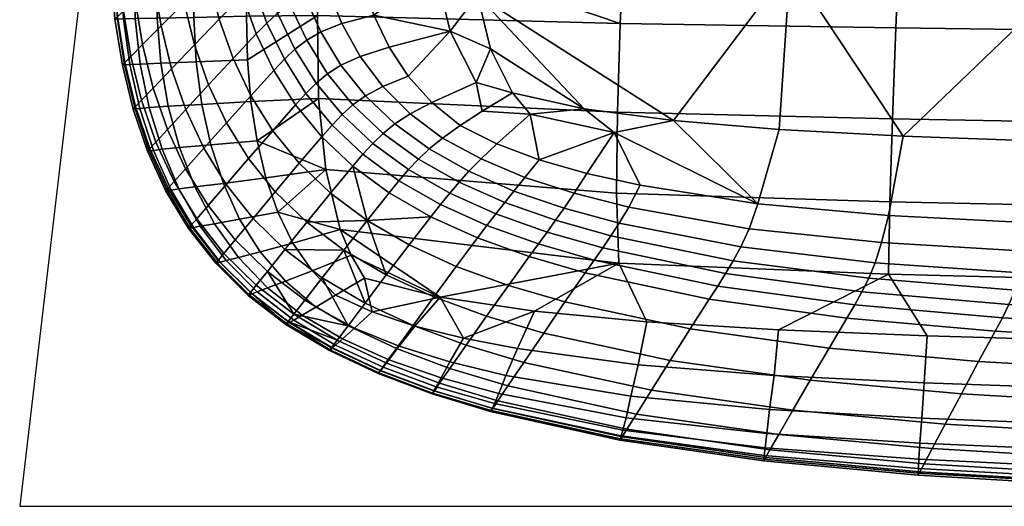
# Model space of a CAD drawing. Header units: millimetres. Extents: x -395 to 395, y -257 to 256.
# Tile 1 of 14: x -395 to -253, y -255 to -185. Entities that reach past the tile are written whole.
import ezdxf

# ---------------------------------------------------------------- set-up
doc = ezdxf.new("R2010")
doc.units = ezdxf.units.MM
doc.header["$MEASUREMENT"] = 0
doc.layers.add('korpus', color=251, linetype='Continuous')
doc.layers.add('pudsymbol', color=7, linetype='Continuous')

msp = doc.modelspace()

# ---------------------------------------------------------------- meshes
at = {"layer": 'korpus'}
mesh = msp.add_polyface(dxfattribs=at)
corners = [(-338.32, -55.86, 24.86), (-318.09, -27.64, 24.65), (-320.97, -55.42, 24.65), (-323.72, -83.09, 24.65), (-329.38, -194.09, 24.49), (-327.32, -189.27, 24.57), (-324.17, -195.6, 24.53), (-328.5, -198.21, 24.49), (-237.62, -51.87, 24.98), (-236.37, -26.24, 24.98), (-197.55, -26.06, 25), (-198.29, -51.72, 25), (-238.82, -77.42, 24.98), (-199, -77.32, 25), (-239.98, -102.9, 24.98), (-199.69, -102.91, 25), (-241.1, -128.2, 24.98), (-200.35, -128.35, 25), (-242.24, -153.55, 24.96), (-201.05, -153.92, 24.98), (-243.39, -178.19, 24.89), (-201.84, -178.87, 24.89), (-276.49, -52.11, 24.92), (-274.62, -26.49, 24.92), (-278.28, -77.61, 24.92), (-280.01, -103.02, 24.92), (-281.67, -128.18, 24.92), (-283.17, -153.28, 24.9), (-284.23, -177.34, 24.85), (-226.48, -203.12, 24.65), (-328.8, -137.48, 24.65), (-326.38, -110.57, 24.65), (-330.11, -172.51, 24.62), (-330.22, -162, 24.64), (-329.69, -150.18, 24.64), (-268.01, -201.79, 24.64), (-247.97, -202.51, 24.64), (-285.8, -200.83, 24.62), (-301.03, -199.54, 24.6), (-313.85, -197.87, 24.57), (-329.17, -181.57, 24.6), (-269.03, -186.25, 414.42), (-269.53, -199.34, 412.79), (-230.4, -200.04, 413.78), (-230.03, -186.77, 415.66), (-267.78, -157.22, 416.45), (-229.18, -157.47, 418.15), (-266.38, -126.08, 417.53), (-228.27, -126.15, 419.54), (-263.4, -62.81, 418.51), (-226.32, -62.67, 420.89), (-261.82, -31.06, 418.66), (-225.29, -30.87, 421.13), (-308.66, -185.6, 411.81), (-309.06, -198.37, 410.62), (-307.22, -156.95, 413.15), (-305.28, -126.02, 413.87), (-301.05, -62.98, 414.49), (-298.8, -31.29, 414.58), (-342.35, -63.2, 405.04), (-345.28, -94.7, 404.95), (-321.59, -198.64, 24.5)]
mesh.append_faces([[corners[k] for k in face] for face in [(0, 1, 2, 2), (0, 2, 3, 3), (4, 5, 6, 6), (7, 4, 6, 6), (8, 9, 10, 11), (12, 8, 11, 13), (14, 12, 13, 15), (16, 14, 15, 17), (18, 16, 17, 19), (20, 18, 19, 21), (22, 23, 9, 8), (24, 22, 8, 12), (25, 24, 12, 14), (26, 25, 14, 16), (27, 26, 16, 18), (28, 27, 18, 20), (22, 2, 1, 23), (24, 3, 2, 22), (21, 29, 20, 20), (26, 30, 31, 25), (28, 32, 33, 27), (27, 34, 30, 26), (25, 31, 3, 24), (35, 20, 36, 36), (29, 36, 20, 20), (35, 37, 28, 28), (38, 28, 37, 37), (38, 39, 40, 40), (28, 38, 40, 40), (28, 20, 35, 35), (27, 33, 34, 34), (28, 40, 32, 32), (39, 6, 5, 5), (39, 5, 40, 40), (41, 42, 43, 44), (45, 41, 44, 46), (47, 45, 46, 48), (49, 47, 48, 50), (51, 49, 50, 52), (53, 54, 42, 41), (55, 53, 41, 45), (56, 55, 45, 47), (57, 56, 47, 49), (58, 57, 49, 51), (59, 57, 58, 58), (56, 57, 60, 60), (61, 7, 6, 6)]])
mesh = msp.add_polyface(dxfattribs=at)
corners = [(-361.29, -172.99, 37.87), (-362.27, -167.03, 37.87), (-360.26, -165.92, 32.02), (-359.38, -171.81, 32.02), (-362.9, -174.29, 46.13), (-363.92, -168.28, 46.13), (-361.43, -180.05, 46.13), (-359.85, -178.7, 37.87), (-364.43, -175.74, 57.19), (-365.46, -169.69, 57.19), (-362.95, -181.55, 57.19), (-360.98, -187.1, 57.19), (-359.46, -185.55, 46.13), (-368.85, -172.9, 88.1), (-369.77, -159.92, 88.1), (-366.37, -156.95, 57.19), (-367.81, -179.07, 88.1), (-366.31, -184.99, 88.1), (-364.32, -190.64, 88.1), (-361.77, -196, 88.1), (-358.45, -192.36, 57.19), (-372.42, -176.34, 127.46), (-373.34, -163.1, 127.46), (-371.37, -182.63, 127.46), (-369.86, -188.67, 127.46), (-367.84, -194.43, 127.46), (-375.74, -179.56, 170.89), (-376.68, -166.09, 170.89), (-374.68, -185.97, 170.89), (-373.16, -192.12, 170.89), (-371.13, -197.98, 170.89), (-378.4, -182.15, 213.97), (-379.34, -168.48, 213.97), (-377.33, -188.65, 213.97), (-375.8, -194.89, 213.97), (-380.08, -183.79, 253.06), (-381.03, -170, 253.06), (-379.01, -190.35, 253.06), (-377.47, -196.64, 253.06), (-380.95, -184.64, 287.51), (-381.9, -170.78, 287.51), (-379.87, -191.22, 287.51), (-378.33, -197.54, 287.51), (-381.31, -184.99, 342.91), (-382.26, -171.11, 342.91), (-380.24, -191.59, 342.91), (-380.95, -184.98, 364.09), (-381.82, -171.11, 364.09), (-379.92, -191.57, 364.09), (-380.09, -184.96, 373.13), (-380.78, -171.12, 373.14), (-379.16, -191.53, 373.12), (-378.42, -184.92, 381.15), (-378.75, -171.12, 381.2), (-377.7, -191.45, 381.12), (-375.24, -184.85, 388.18), (-375.22, -171.12, 388.29), (-374.73, -191.32, 388.11), (-369.74, -171.1, 394.48), (-368.88, -156.55, 394.6), (-374.45, -156.54, 388.36), (-369.97, -184.75, 394.33), (-369.65, -191.15, 394.22), (-368.83, -197.25, 394.1), (-373.65, -197.51, 388.03), (-362.4, -184.56, 399.57), (-362, -171.04, 399.79), (-362.26, -190.85, 399.42), (-361.76, -196.82, 399.23), (-352.19, -184.48, 403.87)]
mesh.append_faces([[corners[k] for k in face] for face in [(0, 1, 2, 3), (4, 5, 1, 0), (6, 4, 0, 7), (8, 9, 5, 4), (10, 8, 4, 6), (11, 10, 6, 12), (13, 14, 15, 9), (16, 13, 9, 8), (17, 16, 8, 10), (18, 17, 10, 11), (19, 18, 11, 20), (21, 22, 14, 13), (23, 21, 13, 16), (24, 23, 16, 17), (25, 24, 17, 18), (26, 27, 22, 21), (28, 26, 21, 23), (29, 28, 23, 24), (30, 29, 24, 25), (31, 32, 27, 26), (33, 31, 26, 28), (34, 33, 28, 29), (35, 36, 32, 31), (37, 35, 31, 33), (38, 37, 33, 34), (39, 40, 36, 35), (41, 39, 35, 37), (42, 41, 37, 38), (43, 44, 40, 39), (45, 43, 39, 41), (46, 47, 44, 43), (48, 46, 43, 45), (49, 50, 47, 46), (51, 49, 46, 48), (52, 53, 50, 49), (54, 52, 49, 51), (55, 56, 53, 52), (57, 55, 52, 54), (58, 59, 60, 56), (61, 58, 56, 55), (62, 61, 55, 57), (63, 62, 57, 64), (65, 66, 58, 61), (67, 65, 61, 62), (68, 67, 62, 63), (69, 65, 67, 67)]])
mesh = msp.add_polyface(dxfattribs=at)
corners = [(-353.26, -169.81, 25.91), (-353.74, -164.05, 25.92), (-348.01, -163.27, 24.85), (-347.7, -168.94, 24.85), (-352.26, -175.32, 25.91), (-346.95, -174.35, 24.84), (-350.73, -180.59, 25.9), (-345.74, -179.51, 24.84), (-348.67, -185.62, 25.9), (-344.07, -184.42, 24.83), (-346.05, -190.35, 25.94), (-341.9, -189.01, 24.83), (-342.8, -194.67, 26.04), (-339.14, -193.19, 24.84), (-356.96, -170.76, 28.16), (-357.64, -164.93, 28.17), (-355.75, -176.35, 28.16), (-354, -181.7, 28.16), (-351.7, -186.8, 28.16), (-348.82, -191.59, 28.21), (-345.3, -196, 28.32), (-359.38, -171.81, 32.02), (-360.26, -165.92, 32.02), (-358.02, -177.47, 32.01), (-356.15, -182.88, 32.01), (-353.74, -188.01, 32.01), (-350.74, -192.84, 32.04), (-359.85, -178.7, 37.87), (-361.29, -172.99, 37.87), (-357.92, -184.15, 37.87), (-355.43, -189.33, 37.87), (-352.36, -194.19, 37.88), (-359.46, -185.55, 46.13), (-361.43, -180.05, 46.13), (-356.95, -190.76, 46.13), (-353.85, -195.66, 46.13), (-358.45, -192.36, 57.19), (-360.98, -187.1, 57.19), (-355.33, -197.29, 57.19), (-330.22, -162, 24.64), (-336.21, -167.76, 24.57), (-329.17, -181.57, 24.6), (-335.26, -177.87, 24.55), (-330.11, -172.51, 24.62), (-333.1, -186.73, 24.53), (-327.32, -189.27, 24.57), (-329.38, -194.09, 24.49), (-335.76, -196.95, 24.87), (-362.4, -184.56, 399.57), (-352.19, -184.48, 403.87), (-351.64, -171.05, 404.22), (-362, -171.04, 399.79), (-362.26, -190.85, 399.42), (-361.76, -196.82, 399.23), (-352.04, -196.38, 403.37), (-308.66, -185.6, 411.81), (-307.22, -156.95, 413.15), (-309.06, -198.37, 410.62), (-350.69, -156.6, 404.47)]
mesh.append_faces([[corners[k] for k in face] for face in [(0, 1, 2, 3), (4, 0, 3, 5), (6, 4, 5, 7), (8, 6, 7, 9), (10, 8, 9, 11), (12, 10, 11, 13), (14, 15, 1, 0), (16, 14, 0, 4), (17, 16, 4, 6), (18, 17, 6, 8), (19, 18, 8, 10), (20, 19, 10, 12), (21, 22, 15, 14), (23, 21, 14, 16), (24, 23, 16, 17), (25, 24, 17, 18), (26, 25, 18, 19), (27, 28, 21, 23), (29, 27, 23, 24), (30, 29, 24, 25), (31, 30, 25, 26), (32, 33, 27, 29), (34, 32, 29, 30), (35, 34, 30, 31), (36, 37, 32, 34), (38, 36, 34, 35), (39, 40, 3, 2), (41, 42, 40, 43), (5, 40, 42, 42), (40, 39, 43, 43), (44, 42, 41, 41), (45, 46, 44, 44), (46, 47, 13, 44), (44, 41, 45, 45), (44, 9, 42, 42), (5, 42, 7, 7), (9, 44, 11, 11), (7, 42, 9, 9), (13, 11, 44, 44), (3, 40, 5, 5), (48, 49, 50, 51), (49, 52, 53, 54), (55, 56, 50, 50), (55, 49, 54, 57), (49, 55, 50, 50), (56, 58, 50, 50)]])
mesh = msp.add_polyface(dxfattribs=at)
corners = [(-358.62, -201.03, 88.1), (-361.77, -196, 88.1), (-358.45, -192.36, 57.19), (-355.33, -197.29, 57.19), (-354.82, -205.71, 88.1), (-351.56, -201.89, 57.19), (-365.27, -199.89, 127.46), (-367.84, -194.43, 127.46), (-364.32, -190.64, 88.1), (-362.09, -205.02, 127.46), (-358.25, -209.79, 127.46), (-353.7, -214.19, 127.46), (-350.31, -210.02, 88.1), (-368.53, -203.54, 170.89), (-371.13, -197.98, 170.89), (-365.32, -208.76, 170.89), (-361.45, -213.63, 170.89), (-373.75, -200.84, 213.97), (-375.8, -194.89, 213.97), (-373.16, -192.12, 170.89), (-371.14, -206.48, 213.97), (-367.91, -211.77, 213.97), (-375.42, -202.65, 253.06), (-377.47, -196.64, 253.06), (-372.79, -208.33, 253.06), (-369.54, -213.68, 253.06), (-376.27, -203.57, 287.51), (-378.33, -197.54, 287.51), (-373.64, -209.29, 287.51), (-370.38, -214.66, 287.51), (-378.69, -197.92, 342.91), (-380.24, -191.59, 342.91), (-379.87, -191.22, 287.51), (-376.63, -203.97, 342.91), (-374, -209.69, 342.91), (-370.74, -215.07, 342.91), (-378.41, -197.9, 364.09), (-379.92, -191.57, 364.09), (-376.37, -203.93, 364.08), (-373.76, -209.66, 364.07), (-377.72, -197.83, 373.11), (-379.16, -191.53, 373.12), (-375.75, -203.85, 373.09), (-373.2, -209.57, 373.06), (-376.4, -197.71, 381.08), (-377.7, -191.45, 381.12), (-374.54, -203.7, 381.03), (-372.1, -209.4, 380.98), (-369.05, -214.76, 380.9), (-370.02, -214.94, 373.03), (-373.65, -197.51, 388.03), (-374.73, -191.32, 388.11), (-372.01, -203.44, 387.94), (-369.81, -209.1, 387.84), (-367.01, -214.4, 387.7), (-367.52, -203.06, 393.94), (-368.83, -197.25, 394.1), (-365.72, -208.59, 393.76), (-363.38, -213.75, 393.54), (-360.87, -202.46, 399.01), (-361.76, -196.82, 399.23), (-359.6, -207.79, 398.73), (-357.9, -212.73, 398.41), (-352.04, -196.38, 403.37), (-350.98, -206.59, 402.67)]
mesh.append_faces([[corners[k] for k in face] for face in [(0, 1, 2, 3), (4, 0, 3, 5), (6, 7, 8, 1), (9, 6, 1, 0), (10, 9, 0, 4), (11, 10, 4, 12), (13, 14, 7, 6), (15, 13, 6, 9), (16, 15, 9, 10), (17, 18, 19, 14), (20, 17, 14, 13), (21, 20, 13, 15), (22, 23, 18, 17), (24, 22, 17, 20), (25, 24, 20, 21), (26, 27, 23, 22), (28, 26, 22, 24), (29, 28, 24, 25), (30, 31, 32, 27), (33, 30, 27, 26), (34, 33, 26, 28), (35, 34, 28, 29), (36, 37, 31, 30), (38, 36, 30, 33), (39, 38, 33, 34), (40, 41, 37, 36), (42, 40, 36, 38), (43, 42, 38, 39), (44, 45, 41, 40), (46, 44, 40, 42), (47, 46, 42, 43), (48, 47, 43, 49), (50, 51, 45, 44), (52, 50, 44, 46), (53, 52, 46, 47), (54, 53, 47, 48), (55, 56, 50, 52), (57, 55, 52, 53), (58, 57, 53, 54), (59, 60, 56, 55), (61, 59, 55, 57), (62, 61, 57, 58), (60, 59, 63, 63), (64, 61, 62, 62), (61, 64, 59, 59), (59, 64, 63, 63)]])
mesh = msp.add_polyface(dxfattribs=at)
corners = [(-338.87, -198.59, 26.15), (-342.8, -194.67, 26.04), (-339.14, -193.19, 24.84), (-335.76, -196.95, 24.87), (-341.08, -200.03, 28.43), (-345.3, -196, 28.32), (-347.09, -197.31, 32.08), (-350.74, -192.84, 32.04), (-348.82, -191.59, 28.21), (-342.76, -201.41, 32.13), (-348.65, -198.7, 37.89), (-352.36, -194.19, 37.88), (-344.24, -202.86, 37.91), (-350.1, -200.22, 46.13), (-353.85, -195.66, 46.13), (-345.65, -204.41, 46.13), (-351.56, -201.89, 57.19), (-355.33, -197.29, 57.19), (-347.1, -206.12, 57.19), (-350.31, -210.02, 88.1), (-354.82, -205.71, 88.1), (-329.38, -194.09, 24.49), (-328.5, -198.21, 24.49), (-331.7, -200.29, 24.92), (-334.21, -202.08, 26.22), (-336.14, -203.65, 28.48), (-337.68, -205.12, 32.15), (-339.1, -206.62, 37.91), (-340.47, -208.22, 46.14), (-341.89, -209.96, 57.19), (-345.06, -213.93, 88.1), (-356.86, -218.1, 170.89), (-353.7, -214.19, 127.46), (-348.39, -218.18, 127.46), (-351.51, -222.16, 170.89), (-352.95, -221.18, 397.55), (-347.37, -218.92, 401.13), (-348.91, -215.21, 401.72), (-355.71, -217.2, 398.03), (-357.9, -212.73, 398.41), (-350.98, -206.59, 402.67), (-345.41, -222.21, 400.43), (-334.56, -224.94, 401.73), (-309.06, -198.37, 410.62), (-352.04, -196.38, 403.37), (-309.18, -209.98, 408.84), (-308.86, -220.08, 406.42), (-333.18, -209.99, 37.91), (-331.84, -208.42, 32.13), (-325.26, -211.34, 32.08), (-326.53, -212.97, 37.89), (-334.51, -211.62, 46.13), (-327.82, -214.64, 46.13), (-335.91, -213.39, 57.19), (-329.18, -216.44, 57.19), (-339.02, -217.43, 88.1), (-332.23, -220.53, 88.1), (-342.3, -221.74, 127.46), (-335.44, -224.91, 127.46), (-330.42, -206.86, 28.43), (-328.68, -205.09, 26.15), (-326.42, -202.92, 24.87), (-345.35, -225.8, 170.89)]
mesh.append_faces([[corners[k] for k in face] for face in [(0, 1, 2, 3), (4, 5, 1, 0), (6, 7, 8, 5), (9, 6, 5, 4), (10, 11, 7, 6), (12, 10, 6, 9), (13, 14, 11, 10), (15, 13, 10, 12), (16, 17, 14, 13), (18, 16, 13, 15), (19, 20, 16, 18), (21, 22, 23, 3), (4, 0, 24, 25), (26, 27, 12, 9), (9, 4, 25, 26), (0, 3, 23, 24), (28, 29, 18, 15), (19, 18, 30, 30), (15, 12, 27, 28), (31, 32, 33, 33), (32, 19, 30, 30), (18, 29, 30, 30), (33, 32, 30, 30), (34, 31, 33, 33), (35, 36, 37, 38), (39, 37, 40, 40), (41, 42, 36, 36), (36, 42, 37, 37), (43, 44, 40, 45), (37, 46, 45, 40), (47, 48, 49, 50), (51, 47, 50, 52), (53, 51, 52, 54), (55, 53, 54, 56), (57, 55, 56, 58), (59, 25, 24, 60), (48, 26, 25, 59), (60, 24, 23, 61), (51, 28, 27, 47), (53, 29, 28, 51), (30, 55, 57, 57), (55, 30, 53, 53), (47, 27, 26, 48), (53, 30, 29, 29), (57, 33, 30, 30), (62, 34, 33, 33)]])
mesh = msp.add_polyface(dxfattribs=at)
corners = [(-269.91, -211.24, 410.58), (-270.11, -221.65, 407.72), (-230.99, -222.63, 408.31), (-230.72, -212.08, 411.36), (-269.53, -199.34, 412.79), (-230.4, -200.04, 413.78), (-309.18, -209.98, 408.84), (-308.86, -220.08, 406.42), (-309.06, -198.37, 410.62), (-348.91, -215.21, 401.72), (-334.56, -224.94, 401.73), (-250.33, -218.34, 25.92), (-249.54, -214.26, 24.85), (-227.69, -215.07, 24.86), (-228.34, -219.24, 25.93), (-271.09, -217.11, 25.92), (-270.11, -213.2, 24.85), (-272.02, -220.01, 28.17), (-251.1, -221.47, 28.18), (-290.15, -215.11, 25.91), (-288.89, -211.51, 24.84), (-291.31, -217.72, 28.16), (-292.41, -219.72, 32.01), (-272.94, -222.23, 32.02), (-307.45, -212, 25.9), (-305.81, -208.87, 24.83), (-308.8, -214.31, 28.16), (-310, -216.14, 32.01), (-311.19, -217.87, 37.87), (-293.51, -221.56, 37.87), (-315.28, -210.02, 25.94), (-313.45, -207.18, 24.83), (-316.72, -212.16, 28.21), (-317.96, -213.9, 32.04), (-319.18, -215.59, 37.88), (-320.43, -217.29, 46.13), (-312.41, -219.61, 46.13), (-321.76, -219.11, 57.19), (-313.7, -221.46, 57.19), (-322.37, -207.73, 26.04), (-320.33, -205.21, 24.84), (-323.94, -209.69, 28.32), (-325.26, -211.34, 32.08), (-326.53, -212.97, 37.89), (-327.82, -214.64, 46.13), (-329.18, -216.44, 57.19), (-332.23, -220.53, 88.1), (-324.74, -223.26, 88.1), (-328.68, -205.09, 26.15), (-326.42, -202.92, 24.87), (-330.42, -206.86, 28.43), (-331.84, -208.42, 32.13), (-182.08, -216.25, 24.86), (-226.48, -203.12, 24.65), (-247.97, -202.51, 24.64), (-268.01, -201.79, 24.64), (-285.8, -200.83, 24.62), (-301.03, -199.54, 24.6), (-309.54, -201.29, 24.54), (-321.59, -198.64, 24.5), (-313.85, -197.87, 24.57), (-324.17, -195.6, 24.53), (-331.7, -200.29, 24.92), (-328.5, -198.21, 24.49)]
mesh.append_faces([[corners[k] for k in face] for face in [(0, 1, 2, 3), (4, 0, 3, 5), (6, 7, 1, 0), (8, 6, 0, 4), (9, 10, 7, 7), (11, 12, 13, 14), (15, 16, 12, 11), (17, 15, 11, 18), (19, 20, 16, 15), (21, 19, 15, 17), (22, 21, 17, 23), (24, 25, 20, 19), (26, 24, 19, 21), (27, 26, 21, 22), (28, 27, 22, 29), (30, 31, 25, 24), (32, 30, 24, 26), (33, 32, 26, 27), (34, 33, 27, 28), (35, 34, 28, 36), (37, 35, 36, 38), (39, 40, 31, 30), (41, 39, 30, 32), (42, 41, 32, 33), (43, 42, 33, 34), (44, 43, 34, 35), (45, 44, 35, 37), (46, 45, 37, 47), (48, 49, 40, 39), (50, 48, 39, 41), (51, 50, 41, 42), (52, 13, 53, 53), (54, 53, 13, 12), (12, 16, 55, 54), (55, 16, 20, 56), (57, 56, 20, 20), (58, 57, 20, 20), (59, 60, 58, 58), (57, 58, 60, 60), (25, 31, 58, 58), (58, 31, 40, 40), (59, 58, 40, 40), (59, 61, 60, 60), (20, 25, 58, 58), (59, 40, 49, 49), (49, 62, 63, 59)]])
mesh = msp.add_polyface(dxfattribs=at)
corners = [(-356.86, -218.1, 170.89), (-361.45, -213.63, 170.89), (-358.25, -209.79, 127.46), (-353.7, -214.19, 127.46), (-364.01, -216.71, 213.97), (-367.91, -211.77, 213.97), (-365.32, -208.76, 170.89), (-359.39, -221.24, 213.97), (-365.63, -218.66, 253.06), (-369.54, -213.68, 253.06), (-360.98, -223.24, 253.06), (-366.46, -219.66, 287.51), (-370.38, -214.66, 287.51), (-361.81, -224.26, 287.51), (-366.81, -220.08, 342.91), (-370.74, -215.07, 342.91), (-362.15, -224.69, 342.91), (-370.53, -215.03, 364.06), (-373.76, -209.66, 364.07), (-374, -209.69, 342.91), (-366.62, -220.03, 364.05), (-361.99, -224.63, 364.04), (-370.02, -214.94, 373.03), (-373.2, -209.57, 373.06), (-366.17, -219.92, 372.98), (-361.6, -224.47, 372.93), (-365.31, -219.69, 380.78), (-369.05, -214.76, 380.9), (-360.85, -224.18, 380.68), (-363.54, -219.24, 387.51), (-367.01, -214.4, 387.7), (-359.36, -223.62, 387.32), (-360.42, -218.44, 393.28), (-363.38, -213.75, 393.54), (-356.79, -222.65, 392.96), (-355.71, -217.2, 398.03), (-357.9, -212.73, 398.41), (-352.95, -221.18, 397.55), (-351.51, -222.16, 170.89), (-353.99, -225.36, 213.97), (-355.57, -227.39, 253.06), (-356.68, -228.82, 317.42), (-356.72, -228.87, 342.91), (-356.38, -228.43, 287.51), (-356.58, -228.79, 364.03), (-356.25, -228.6, 372.92), (-355.61, -228.23, 380.63), (-354.41, -227.52, 387.16), (-352.44, -226.36, 392.58), (-349.59, -224.67, 396.96), (-348.91, -215.21, 401.72), (-350.14, -232.17, 287.51), (-350.47, -232.61, 342.91), (-350.36, -232.52, 364.04), (-349.58, -231.84, 380.68), (-350.09, -232.28, 372.93), (-347.8, -229.05, 213.97), (-349.34, -231.11, 253.06)]
mesh.append_faces([[corners[k] for k in face] for face in [(0, 1, 2, 3), (4, 5, 6, 1), (7, 4, 1, 0), (8, 9, 5, 4), (10, 8, 4, 7), (11, 12, 9, 8), (13, 11, 8, 10), (14, 15, 12, 11), (16, 14, 11, 13), (17, 18, 19, 15), (20, 17, 15, 14), (21, 20, 14, 16), (22, 23, 18, 17), (24, 22, 17, 20), (25, 24, 20, 21), (26, 27, 22, 24), (28, 26, 24, 25), (29, 30, 27, 26), (31, 29, 26, 28), (32, 33, 30, 29), (34, 32, 29, 31), (35, 36, 33, 32), (37, 35, 32, 34), (0, 38, 39, 7), (40, 7, 39, 39), (13, 41, 42, 16), (10, 40, 43, 13), (25, 21, 44, 45), (21, 16, 44, 44), (28, 25, 45, 46), (31, 28, 46, 47), (48, 49, 37, 34), (40, 10, 7, 7), (34, 31, 47, 48), (13, 43, 41, 41), (44, 16, 42, 42), (36, 35, 50, 50), (51, 52, 41, 41), (52, 53, 44, 44), (54, 46, 45, 55), (55, 45, 44, 53), (56, 40, 39, 39), (57, 43, 40, 40), (52, 42, 41, 41), (52, 44, 42, 42), (51, 41, 43, 43)]])
mesh = msp.add_polyface(dxfattribs=at)
corners = [(-308.86, -220.08, 406.42), (-304.83, -228.48, 403.38), (-285.9, -229.62, 403.88), (-270.11, -221.65, 407.72), (-334.56, -224.94, 401.73), (-321, -226.95, 402.67), (-288.07, -248.48, 342.91), (-287.79, -248, 287.51), (-265.57, -250.06, 287.51), (-265.83, -250.54, 342.91), (-288.04, -248.24, 364.09), (-265.81, -250.25, 364.09), (-287.98, -247.68, 373.13), (-265.78, -249.57, 373.14), (-287.85, -246.59, 381.15), (-265.72, -248.23, 381.2), (-287.6, -244.52, 388.18), (-265.58, -245.91, 388.29), (-293.51, -221.56, 37.87), (-292.41, -219.72, 32.01), (-272.94, -222.23, 32.02), (-273.91, -224.2, 37.87), (-294.65, -223.35, 46.13), (-274.95, -226.05, 46.13), (-295.87, -225.23, 57.19), (-276.09, -227.96, 57.19), (-298.61, -229.49, 88.1), (-278.65, -232.27, 88.1), (-301.5, -234.04, 127.46), (-281.34, -236.87, 127.46), (-304.19, -238.31, 170.89), (-283.86, -241.2, 170.89), (-306.34, -241.75, 213.97), (-285.87, -244.67, 213.97), (-307.71, -243.92, 253.06), (-287.14, -246.87, 253.06), (-308.41, -245.04, 287.51), (-308.7, -245.51, 342.91), (-308.65, -245.32, 364.09), (-308.52, -244.89, 373.11), (-308.27, -244.04, 381.08), (-307.82, -242.27, 388.03), (-307.15, -239.17, 394.1), (-287.2, -241.1, 394.33), (-306.07, -234.66, 399.24), (-286.52, -236.21, 399.57), (-312.41, -219.61, 46.13), (-311.19, -217.87, 37.87), (-313.7, -221.46, 57.19), (-316.61, -225.64, 88.1), (-319.67, -230.12, 127.46), (-322.53, -234.32, 170.89), (-324.81, -237.7, 213.97), (-326.25, -239.84, 253.06), (-326.99, -240.94, 287.51), (-327.31, -241.4, 342.91), (-327.24, -241.25, 364.07), (-327.07, -240.9, 373.06), (-326.76, -240.22, 380.98), (-326.14, -238.77, 387.83), (-325.09, -236.18, 393.76), (-323.45, -232.33, 398.74), (-324.74, -223.26, 88.1), (-321.76, -219.11, 57.19), (-327.88, -227.69, 127.46), (-330.81, -231.85, 170.89), (-333.15, -235.19, 213.97), (-331.21, -230.84, 398.41)]
mesh.append_faces([[corners[k] for k in face] for face in [(0, 1, 2, 3), (0, 4, 5, 5), (1, 0, 5, 5), (6, 7, 8, 9), (10, 6, 9, 11), (12, 10, 11, 13), (14, 12, 13, 15), (16, 14, 15, 17), (18, 19, 20, 21), (22, 18, 21, 23), (24, 22, 23, 25), (26, 24, 25, 27), (28, 26, 27, 29), (30, 28, 29, 31), (32, 30, 31, 33), (34, 32, 33, 35), (36, 34, 35, 7), (37, 36, 7, 6), (38, 37, 6, 10), (39, 38, 10, 12), (40, 39, 12, 14), (41, 40, 14, 16), (42, 41, 16, 43), (44, 42, 43, 45), (46, 47, 18, 22), (48, 46, 22, 24), (49, 48, 24, 26), (50, 49, 26, 28), (51, 50, 28, 30), (52, 51, 30, 32), (53, 52, 32, 34), (54, 53, 34, 36), (55, 54, 36, 37), (56, 55, 37, 38), (57, 56, 38, 39), (58, 57, 39, 40), (59, 58, 40, 41), (60, 59, 41, 42), (61, 60, 42, 44), (62, 63, 48, 49), (64, 62, 49, 50), (65, 64, 50, 51), (66, 65, 51, 52), (44, 45, 2, 1), (1, 5, 61, 44), (5, 67, 61, 61)]])
mesh = msp.add_polyface(dxfattribs=at)
corners = [(-349.59, -224.67, 396.96), (-345.41, -222.21, 400.43), (-347.37, -218.92, 401.13), (-352.95, -221.18, 397.55), (-334.63, -237.3, 253.06), (-333.15, -235.19, 213.97), (-324.81, -237.7, 213.97), (-326.25, -239.84, 253.06), (-335.39, -238.39, 287.51), (-326.99, -240.94, 287.51), (-335.72, -238.85, 342.91), (-327.31, -241.4, 342.91), (-335.64, -238.72, 364.06), (-327.24, -241.25, 364.07), (-335.47, -238.41, 373.03), (-327.07, -240.9, 373.06), (-335.13, -237.81, 380.9), (-326.76, -240.22, 380.98), (-334.43, -236.54, 387.69), (-326.14, -238.77, 387.83), (-333.18, -234.26, 393.54), (-325.09, -236.18, 393.76), (-331.21, -230.84, 398.41), (-323.45, -232.33, 398.74), (-335.44, -224.91, 127.46), (-332.23, -220.53, 88.1), (-324.74, -223.26, 88.1), (-327.88, -227.69, 127.46), (-338.44, -229.01, 170.89), (-330.81, -231.85, 170.89), (-340.83, -232.31, 213.97), (-342.35, -234.4, 253.06), (-343.13, -235.48, 287.51), (-343.46, -235.93, 342.91), (-343.37, -235.81, 364.05), (-343.15, -235.55, 372.98), (-342.74, -235.02, 380.78), (-341.92, -233.94, 387.51), (-340.45, -232, 393.28), (-338.17, -229.09, 398.03), (-345.35, -225.8, 170.89), (-342.3, -221.74, 127.46), (-347.8, -229.05, 213.97), (-349.34, -231.11, 253.06), (-350.14, -232.17, 287.51), (-350.47, -232.61, 342.91), (-350.36, -232.52, 364.04), (-350.09, -232.28, 372.93), (-349.58, -231.84, 380.68), (-348.58, -230.94, 387.32), (-346.88, -229.38, 392.96), (-344.31, -227.04, 397.55), (-348.39, -218.18, 127.46), (-351.51, -222.16, 170.89), (-355.57, -227.39, 253.06), (-356.38, -228.43, 287.51), (-354.41, -227.52, 387.16), (-355.61, -228.23, 380.63), (-352.44, -226.36, 392.58), (-353.99, -225.36, 213.97), (-334.56, -224.94, 401.73), (-321, -226.95, 402.67)]
mesh.append_faces([[corners[k] for k in face] for face in [(0, 1, 2, 3), (4, 5, 6, 7), (8, 4, 7, 9), (10, 8, 9, 11), (12, 10, 11, 13), (14, 12, 13, 15), (16, 14, 15, 17), (18, 16, 17, 19), (20, 18, 19, 21), (22, 20, 21, 23), (24, 25, 26, 27), (28, 24, 27, 29), (30, 28, 29, 5), (31, 30, 5, 4), (32, 31, 4, 8), (33, 32, 8, 10), (34, 33, 10, 12), (35, 34, 12, 14), (36, 35, 14, 16), (37, 36, 16, 18), (38, 37, 18, 20), (39, 38, 20, 22), (40, 41, 24, 28), (42, 40, 28, 30), (43, 42, 30, 31), (44, 43, 31, 32), (45, 44, 32, 33), (46, 45, 33, 34), (47, 46, 34, 35), (48, 47, 35, 36), (49, 48, 36, 37), (50, 49, 37, 38), (51, 50, 38, 39), (52, 41, 40, 40), (42, 53, 40, 40), (42, 43, 54, 54), (55, 43, 44, 44), (49, 56, 57, 48), (50, 58, 56, 49), (51, 0, 58, 50), (59, 53, 42, 42), (60, 39, 22, 22), (61, 60, 22, 22), (51, 39, 60, 60), (1, 51, 60, 60), (51, 1, 0, 0)]])
mesh = msp.add_polyface(dxfattribs=at)
corners = [(-217.74, -231.77, 404.65), (-193.27, -223.4, 408.63), (-230.99, -222.63, 408.31), (-241.64, -231.18, 404.47), (-270.11, -221.65, 407.72), (-264.55, -230.48, 404.22), (-285.9, -229.62, 403.88), (-241.63, -250.29, 253.06), (-240.56, -248.06, 213.97), (-192.28, -249.64, 213.97), (-193.14, -251.89, 253.06), (-242.18, -251.44, 287.51), (-193.58, -253.04, 287.51), (-242.41, -251.92, 342.91), (-193.76, -253.53, 342.91), (-242.4, -251.6, 364.09), (-193.76, -253.19, 364.1), (-242.38, -250.85, 373.15), (-193.74, -252.41, 373.17), (-242.34, -249.39, 381.23), (-193.72, -250.87, 381.27), (-242.25, -246.94, 388.36), (-193.68, -248.35, 388.45), (-242.11, -243.24, 394.6), (-193.62, -244.58, 394.73), (-241.89, -238.07, 399.95), (-193.53, -239.31, 400.16), (-251.1, -221.47, 28.18), (-250.33, -218.34, 25.92), (-228.34, -219.24, 25.93), (-229.01, -222.5, 28.18), (-251.9, -223.93, 32.03), (-229.72, -225.08, 32.03), (-252.78, -226.02, 37.88), (-230.51, -227.24, 37.88), (-253.73, -227.92, 46.13), (-231.38, -229.17, 46.13), (-254.78, -229.85, 57.19), (-232.33, -231.11, 57.19), (-257.14, -234.2, 88.1), (-234.49, -235.49, 88.1), (-259.62, -238.84, 127.46), (-236.76, -240.16, 127.46), (-261.94, -243.2, 170.89), (-238.87, -244.54, 170.89), (-263.8, -246.71, 213.97), (-264.97, -248.92, 253.06), (-265.57, -250.06, 287.51), (-265.83, -250.54, 342.91), (-265.81, -250.25, 364.09), (-265.78, -249.57, 373.14), (-265.72, -248.23, 381.2), (-265.58, -245.91, 388.29), (-265.33, -242.32, 394.48), (-264.95, -237.25, 399.79), (-272.94, -222.23, 32.02), (-272.02, -220.01, 28.17), (-273.91, -224.2, 37.87), (-274.95, -226.05, 46.13), (-276.09, -227.96, 57.19), (-278.65, -232.27, 88.1), (-281.34, -236.87, 127.46), (-283.86, -241.2, 170.89), (-285.87, -244.67, 213.97), (-287.14, -246.87, 253.06), (-287.79, -248, 287.51), (-287.2, -241.1, 394.33), (-287.6, -244.52, 388.18), (-286.52, -236.21, 399.57)]
mesh.append_faces([[corners[k] for k in face] for face in [(0, 1, 2, 2), (2, 3, 0, 0), (3, 2, 4, 5), (5, 4, 6, 6), (7, 8, 9, 10), (11, 7, 10, 12), (13, 11, 12, 14), (15, 13, 14, 16), (17, 15, 16, 18), (19, 17, 18, 20), (21, 19, 20, 22), (23, 21, 22, 24), (25, 23, 24, 26), (27, 28, 29, 30), (31, 27, 30, 32), (33, 31, 32, 34), (35, 33, 34, 36), (37, 35, 36, 38), (39, 37, 38, 40), (41, 39, 40, 42), (43, 41, 42, 44), (45, 43, 44, 8), (46, 45, 8, 7), (47, 46, 7, 11), (48, 47, 11, 13), (49, 48, 13, 15), (50, 49, 15, 17), (51, 50, 17, 19), (52, 51, 19, 21), (53, 52, 21, 23), (54, 53, 23, 25), (55, 56, 27, 31), (57, 55, 31, 33), (58, 57, 33, 35), (59, 58, 35, 37), (60, 59, 37, 39), (61, 60, 39, 41), (62, 61, 41, 43), (63, 62, 43, 45), (64, 63, 45, 46), (65, 64, 46, 47), (66, 67, 52, 53), (68, 66, 53, 54), (3, 5, 54, 25), (25, 0, 3, 3), (68, 54, 5, 6)]])
at = {"layer": 'pudsymbol'}
mesh = msp.add_polyface(dxfattribs=at)
corners = [(-395, -255), (395, -255), (335, 255), (-335, 255)]
mesh.append_faces([[corners[k] for k in face] for face in [(0, 1, 2, 3)]])

doc.saveas('drawing.dxf')
